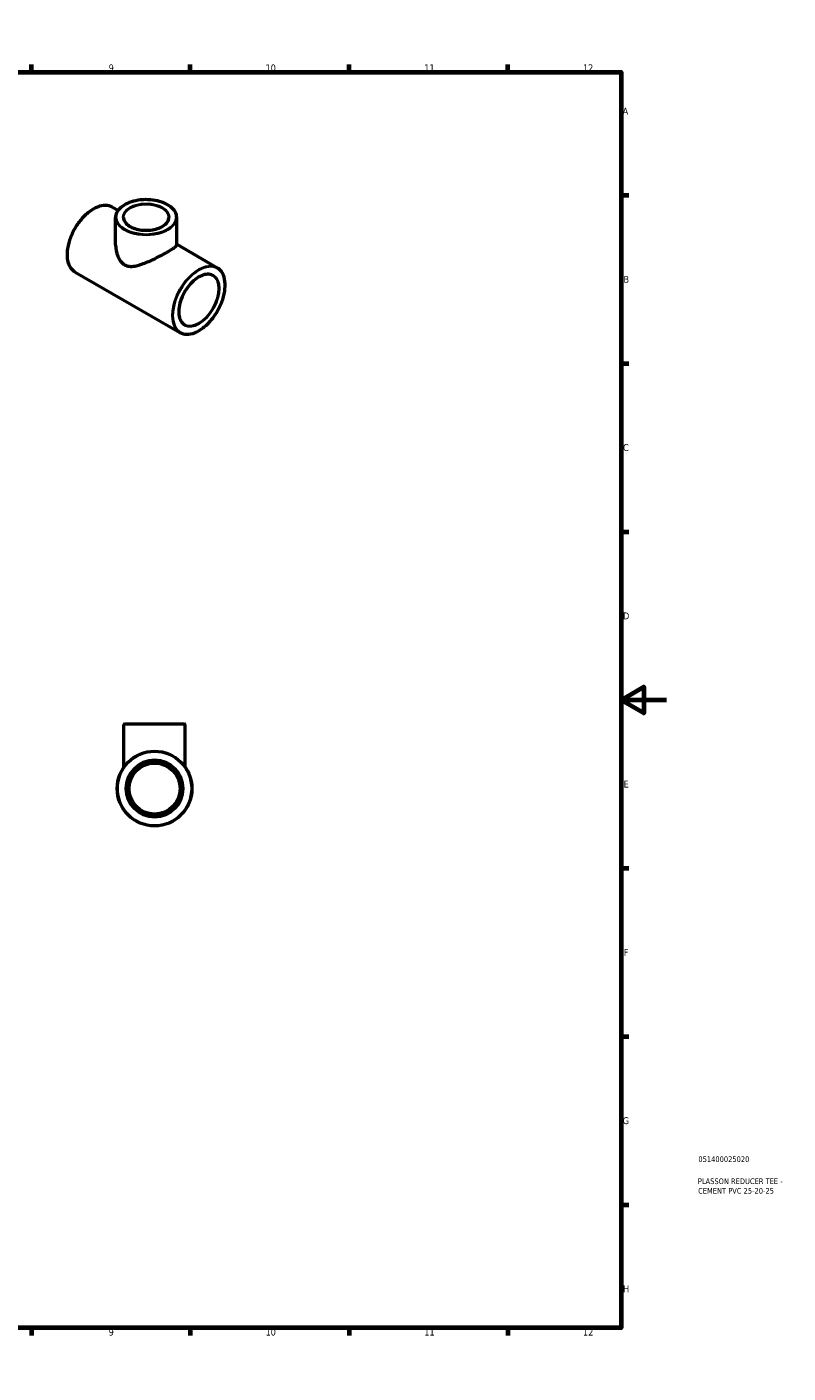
# Model space of a CAD drawing. Header units: millimetres. Extents: x 0 to 895, y -147 to 594.
# Tile 3 of 3: x 559 to 895, y 0 to 594. Entities that reach past the tile are written whole.
import ezdxf

# ---------------------------------------------------------------- set-up
doc = ezdxf.new("R2010")
doc.units = ezdxf.units.MM
for name, color, linetype, lineweight in [('Border (ANSI)', 7, 'Continuous', 70), ('Title (ISO)', 7, 'Continuous', 50), ('Visible (ANSI)', 7, 'Continuous', 50), ('Visible Narrow (ANSI)', 7, 'Continuous', 35)]:
    doc.layers.add(name, color=color, linetype=linetype, lineweight=lineweight)
doc.styles.add('Note Text (ANSI)', font='tahoma.ttf')
doc.styles.add('Note Text (ISO)', font='tahoma.ttf')

# ---------------------------------------------------------------- blocks, each defined once
blk = doc.blocks.new('Borders Default Border')
at = {"layer": 'Border (ANSI)'}
for p, q in [((70.08, 574), (70.08, 577.45)), ((140.17, 574), (140.17, 577.45)), ((210.25, 574), (210.25, 577.45)), ((280.33, 574), (280.33, 577.45)), ((350.42, 574), (350.42, 577.45)), ((490.58, 574), (490.58, 577.45)), ((560.67, 574), (560.67, 577.45)), ((630.75, 574), (630.75, 577.45)), ((700.83, 574), (700.83, 577.45)), ((770.92, 574), (770.92, 577.45)), ((20, 519.75), (16.55, 519.75)), ((821, 519.75), (824.45, 519.75)), ((20, 445.5), (16.55, 445.5)), ((821, 445.5), (824.45, 445.5)), ((20, 371.25), (16.55, 371.25)), ((821, 371.25), (824.45, 371.25)), ((20, 222.75), (16.55, 222.75)), ((821, 222.75), (824.45, 222.75)), ((20, 148.5), (16.55, 148.5)), ((821, 148.5), (824.45, 148.5)), ((20, 74.25), (16.55, 74.25)), ((821, 74.25), (824.45, 74.25)), ((70.08, 20), (70.08, 16.55)), ((140.17, 20), (140.17, 16.55)), ((210.25, 20), (210.25, 16.55)), ((280.33, 20), (280.33, 16.55)), ((350.42, 20), (350.42, 16.55)), ((490.58, 20), (490.58, 16.55)), ((560.67, 20), (560.67, 16.55)), ((630.75, 20), (630.75, 16.55)), ((700.83, 20), (700.83, 16.55)), ((770.92, 20), (770.92, 16.55))]:
    blk.add_line(p, q, dxfattribs=at)
at = {"layer": 'Border (ANSI)', "flags": 128}
for points in [[(420.5, 594), (420.5, 574), (414.73, 584), (426.27, 584), (420.5, 574)], [(20, 20), (20, 574), (821, 574), (821, 20), (20, 20)], [(0, 297), (20, 297), (10, 302.77), (10, 291.23), (20, 297)], [(841, 297), (821, 297), (831, 302.77), (831, 291.23), (821, 297)], [(420.5, 0), (420.5, 20), (414.73, 10), (426.27, 10), (420.5, 20)]]:
    blk.add_lwpolyline(points, dxfattribs=at)
at = {"layer": 'Border (ANSI)', "attachment_point": 7, "style": 'Note Text (ANSI)'}
for s, insert, char_height in [('1', (34.35, 574.4), 3.05), ('2', (104.2, 574.4), 3.05), ('3', (174.26, 574.34), 3.05), ('4', (244.23, 574.4), 3.05), ('5', (314.48, 574.34), 3.05), ('6', (384.49, 574.34), 3.05), ('7', (454.6, 574.4), 3.05), ('8', (524.63, 574.33), 3.05), ('9', (594.7, 574.34), 3.05), ('10', (663.96, 574.34), 3.048), ('11', (734.04, 574.4), 3.048), ('12', (804.13, 574.4), 3.048), ('A', (16.78, 555.35), 3.05), ('A', (821.63, 555.35), 3.05), ('B', (17.15, 481.1), 3.05), ('B', (821.99, 481.1), 3.05), ('C', (16.95, 406.8), 3.05), ('C', (821.8, 406.8), 3.05), ('D', (16.96, 332.6), 3.05), ('D', (821.81, 332.6), 3.05), ('E', (17.21, 258.35), 3.05), ('E', (822.05, 258.35), 3.05), ('F', (17.29, 184.1), 3.05), ('F', (822.14, 184.1), 3.05), ('G', (16.81, 109.79), 3.05), ('G', (821.66, 109.79), 3.05), ('H', (16.97, 35.6), 3.05), ('H', (821.81, 35.6), 3.05), ('1', (34.35, 16.55), 3.05), ('2', (104.2, 16.55), 3.05), ('3', (174.26, 16.49), 3.05), ('4', (244.23, 16.55), 3.05), ('5', (314.48, 16.49), 3.05), ('6', (384.49, 16.49), 3.05), ('7', (454.6, 16.55), 3.05), ('8', (524.63, 16.48), 3.05), ('9', (594.7, 16.49), 3.05), ('10', (663.96, 16.49), 3.048), ('11', (734.04, 16.55), 3.048), ('12', (804.13, 16.55), 3.048)]:
    blk.add_mtext(s, dxfattribs=dict(at, insert=insert, char_height=char_height))
blk = doc.blocks.new('Title Blocks ISO')
at = {"layer": 'Title (ISO)', "color": 232, "true_color": 0xca0064, "style": 'Note Text (ISO)'}
for tag, p in [('PART_NUMBER_001', (34.08, 73.13)), ('DESCRIPTION_001', (33.84, 63.4)), ('DESCRIPTION_002', (33.98, 59.18))]:
    blk.add_attdef(tag, p, '', height=2.5, dxfattribs=at)

msp = doc.modelspace()

# ---------------------------------------------------------------- linework, layer by layer
at = {"layer": 'Visible (ANSI)'}
for p, q in [((596.322, 514.442), (598.825, 513.001)), ((597.746, 497.81), (597.746, 509.903)), ((624.746, 497.81), (624.746, 509.903)), ((624.746, 498.074), (642.638, 487.77)), ((579.854, 485.844), (626.17, 459.173)), ((601.464, 267.414), (601.464, 286.177)), ((601.714, 286.427), (628.214, 286.427)), ((628.464, 267.414), (628.464, 286.177))]:
    msp.add_line(p, q, dxfattribs=at)
for radius in [16.5, 12.5, 11.25]:
    msp.add_circle((614.964, 257.927), radius, dxfattribs=at)
for centre, start, end in [((601.714, 286.177), 90, 180), ((628.214, 286.177), 0, 90)]:
    msp.add_arc(centre, 0.25, start, end, dxfattribs=at)
for points, knots in [([(624.746, 509.903), (624.746, 510.733), (624.521, 511.561), (623.646, 513.142), (622.987, 513.893), (621.293, 515.245), (620.251, 515.843), (617.899, 516.817), (616.588, 517.192), (613.832, 517.684), (612.387, 517.8), (609.509, 517.763), (608.076, 517.61), (605.362, 517.049), (604.083, 516.641), (601.804, 515.608), (600.806, 514.982), (599.199, 513.571), (598.589, 512.786), (597.903, 511.291), (597.746, 510.597), (597.746, 509.903)], [0.7853982, 0.7853982, 0.7853982, 0.7853982, 1.0939906, 1.0939906, 1.4102836, 1.4102836, 1.7328851, 1.7328851, 2.0559383, 2.0559383, 2.3784534, 2.3784534, 2.700766, 2.700766, 3.0233434, 3.0233434, 3.3464564, 3.3464564, 3.6686776, 3.6686776, 3.9269908, 3.9269908, 3.9269908, 3.9269908]), ([(596.322, 514.442), (595.44, 514.95), (594.422, 515.217), (592.205, 515.251), (591.004, 515.009), (588.534, 514.036), (587.265, 513.296), (584.799, 511.397), (583.602, 510.237), (581.401, 507.616), (580.398, 506.156), (578.683, 503.083), (577.973, 501.471), (576.916, 498.254), (576.571, 496.65), (576.281, 493.609), (576.338, 492.172), (576.856, 489.614), (577.316, 488.492), (578.481, 486.856), (579.119, 486.268), (579.854, 485.844)], [5.4997209, 5.4997209, 5.4997209, 5.4997209, 5.8104153, 5.8104153, 6.1274525, 6.1274525, 6.4495728, 6.4495728, 6.7720522, 6.7720522, 7.0941012, 7.0941012, 7.4159887, 7.4159887, 7.7380909, 7.7380909, 8.0606207, 8.0606207, 8.382416, 8.382416, 8.6413135, 8.6413135, 8.6413135, 8.6413135]), ([(601.246, 509.903), (601.246, 509.288), (601.426, 508.672), (602.132, 507.513), (602.644, 506.969), (603.942, 506.007), (604.721, 505.587), (606.474, 504.904), (607.449, 504.642), (609.496, 504.306), (610.569, 504.231), (612.702, 504.278), (613.762, 504.4), (615.759, 504.827), (616.696, 505.132), (618.349, 505.89), (619.066, 506.342), (620.213, 507.344), (620.642, 507.893), (621.134, 508.932), (621.246, 509.418), (621.246, 509.903)], [3.9269908, 3.9269908, 3.9269908, 3.9269908, 4.2641828, 4.2641828, 4.5874655, 4.5874655, 4.9035213, 4.9035213, 5.2195404, 5.2195404, 5.5362798, 5.5362798, 5.8532501, 5.8532501, 6.1698453, 6.1698453, 6.4856923, 6.4856923, 6.802402, 6.802402, 7.0685835, 7.0685835, 7.0685835, 7.0685835]), ([(597.746, 497.81), (597.746, 496.171), (598.064, 494.371), (599.054, 491.986), (599.468, 491.244), (600.462, 489.972), (601.042, 489.445), (601.7, 489.066)], [7.6532311, 7.6532311, 7.6532311, 7.6532311, 8.2113566, 8.2113566, 8.4904193, 8.4904193, 8.769482, 8.769482, 8.769482, 8.769482]), ([(601.7, 489.066), (602.358, 488.687), (603.074, 488.468), (604.586, 488.297), (605.382, 488.342), (607.839, 488.742), (609.583, 489.354), (612.849, 490.693), (614.609, 491.523), (617.112, 492.79), (617.925, 493.217), (619.448, 494.039), (620.158, 494.435), (621.426, 495.165), (622.008, 495.513), (623.014, 496.147), (623.438, 496.433), (624.444, 497.187), (624.746, 497.544), (624.746, 497.81)], [0, 0, 0, 0, 0.2790627, 0.2790627, 0.5581254, 0.5581254, 1.1162509, 1.1162509, 1.6543107, 1.6543107, 1.9233406, 1.9233406, 2.1923705, 2.1923705, 2.4614004, 2.4614004, 2.7304303, 2.7304303, 3.2684901, 3.2684901, 3.2684901, 3.2684901]), ([(626.17, 459.173), (627.052, 458.665), (628.07, 458.398), (630.287, 458.363), (631.488, 458.605), (633.958, 459.579), (635.227, 460.319), (637.693, 462.218), (638.89, 463.378), (641.091, 465.999), (642.095, 467.459), (643.809, 470.531), (644.519, 472.144), (645.576, 475.361), (645.921, 476.965), (646.211, 480.006), (646.154, 481.443), (645.636, 484.001), (645.176, 485.123), (644.011, 486.758), (643.373, 487.347), (642.638, 487.77)], [2.3581282, 2.3581282, 2.3581282, 2.3581282, 2.6688227, 2.6688227, 2.9858599, 2.9858599, 3.3079802, 3.3079802, 3.6304595, 3.6304595, 3.9525086, 3.9525086, 4.274396, 4.274396, 4.5964982, 4.5964982, 4.919028, 4.919028, 5.2408233, 5.2408233, 5.4997209, 5.4997209, 5.4997209, 5.4997209]), ([(640.642, 484.304), (639.973, 484.689), (639.193, 484.881), (637.495, 484.852), (636.584, 484.641), (634.725, 483.846), (633.78, 483.268), (631.94, 481.8), (631.046, 480.91), (629.399, 478.906), (628.648, 477.792), (627.366, 475.454), (626.836, 474.23), (626.053, 471.798), (625.798, 470.592), (625.589, 468.321), (625.634, 467.257), (626.01, 465.379), (626.341, 464.566), (627.172, 463.374), (627.634, 462.946), (628.166, 462.639)], [5.4997209, 5.4997209, 5.4997209, 5.4997209, 5.8331335, 5.8331335, 6.1559646, 6.1559646, 6.4728825, 6.4728825, 6.7896978, 6.7896978, 7.1070794, 7.1070794, 7.4246473, 7.4246473, 7.7419207, 7.7419207, 8.0586126, 8.0586126, 8.3760532, 8.3760532, 8.6413135, 8.6413135, 8.6413135, 8.6413135])]:
    msp.add_open_spline(points, degree=3, knots=knots, dxfattribs=at)
at = {"layer": 'Visible Narrow (ANSI)'}
msp.add_line((628.298, 286.177), (601.63, 286.177), dxfattribs=at)
for radius in [16.25, 12.75]:
    msp.add_circle((614.964, 257.927), radius, dxfattribs=at)
for centre, major_axis, ratio, start_param, end_param in [((588.088, 500.143), (-8.234, -14.299), 0.5780931, 3.1415927, 6.2831853), ((611.246, 509.903), (-10, 0), 0.5758617, 3.1415927, 6.2831853), ((611.246, 509.903), (-13.5, 0), 0.5758617, 0, 3.1415927), ((634.404, 473.472), (8.234, 14.299), 0.5780931, 0, 3.1415927), ((634.404, 473.472), (6.238, 10.832), 0.5780931, 3.1415927, 6.2831853)]:
    msp.add_ellipse(centre, major_axis=major_axis, ratio=ratio, start_param=start_param, end_param=end_param, dxfattribs=at)
for centre, major_axis, ratio in [((611.246, 510.107), (-13.25, 0), 0.5758617), ((611.246, 510.107), (-10.25, 0), 0.5758617), ((634.581, 473.37), (-8.109, -14.082), 0.5780931), ((634.581, 473.37), (-6.363, -11.049), 0.5780931)]:
    msp.add_ellipse(centre, major_axis=major_axis, ratio=ratio, dxfattribs=at)

# ---------------------------------------------------------------- block references
msp.add_blockref('Borders Default Border', (0, 0))
msp.add_blockref('Title Blocks ISO', (821, 20)).add_auto_attribs({'PART_NUMBER_001': '051400025020', 'DESCRIPTION_001': 'PLASSON REDUCER TEE -', 'DESCRIPTION_002': 'CEMENT PVC 25-20-25'})

doc.saveas('drawing.dxf')
